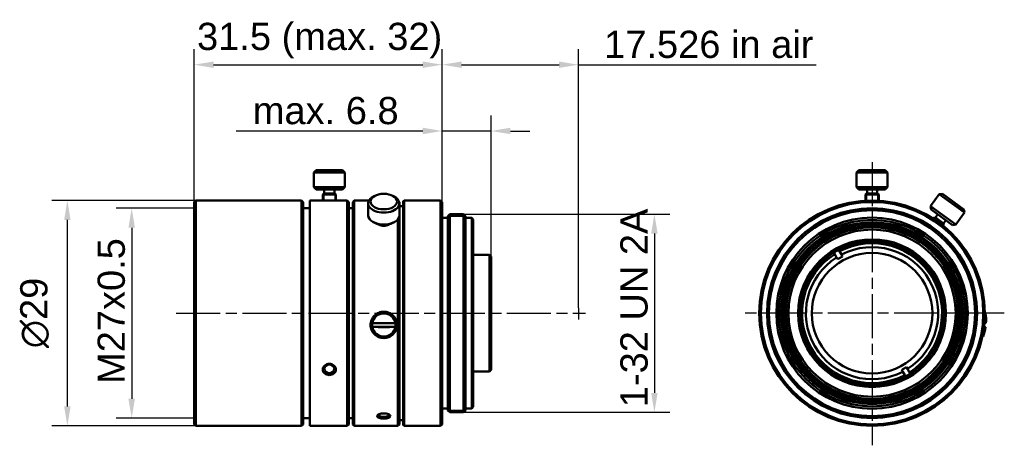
# Model space of a CAD drawing. Header units: millimetres. Extents: x 17 to 143, y 63 to 118.
import ezdxf

# ---------------------------------------------------------------- set-up
doc = ezdxf.new("R2010")
doc.units = ezdxf.units.MM
doc.linetypes.add('CHAIN', pattern=[0.3543, 0.2362, -0.0295, 0.0591, -0.0295])
for name, color, linetype, lineweight in [('Bemaßungen(DIN)', 179, 'Continuous', 25), ('Mittellinie(DIN)', 179, 'CHAIN', 25), ('Mittelpunktmarkierung(DIN)', 179, 'Continuous', 25), ('Sichtbare Kanten(DIN)', 179, 'Continuous', 50), ('Skizziergeometrie(DIN)', 179, 'Continuous', 50)]:
    doc.layers.add(name, color=color, linetype=linetype, lineweight=lineweight)
doc.styles.add('STANDARD-BSI~0', font='arial.ttf')
doc.dimstyles.new('Katalogzeichnungen', dxfattribs={"dimtxt": 3.5, "dimasz": 2.5, "dimexe": 2, "dimexo": 0, "dimgap": 0.8, "dimtad": 1, "dimrnd": 1e-08, "dimdsep": 46, "dimtxsty": 'STANDARD-BSI~0', "dimcen": 0.09, "dimdle": 10, "dimclrd": 250, "dimclre": 250, "dimclrt": 250, "dimazin": 2, "dimtfac": 1, "dimtmove": 0, "dimatfit": 3, "dimfxl": 1, "dimtolj": 1, "dimtzin": 0, "dimlwd": 25, "dimlwe": 25, "dimarcsym": 0})

# ---------------------------------------------------------------- blocks, each defined once
blk = doc.blocks.new('*D10')
at = {"layer": 'Bemaßungen(DIN)', "color": 250, "linetype": 'Continuous', "lineweight": 25}
for p, q in [((39.19, 94.27), (20.69, 94.27)), ((22.69, 67.77), (22.69, 91.77)), ((39.19, 65.27), (20.69, 65.27))]:
    blk.add_line(p, q, dxfattribs=at)
at = {"layer": 'Bemaßungen(DIN)', "color": 250, "linetype": 'Continuous'}
for points in [[(22.28, 91.77), (23.11, 91.77), (22.69, 94.27)], [(22.28, 67.77), (23.11, 67.77), (22.69, 65.27)]]:
    blk.add_solid(points, dxfattribs=at)
at = {"layer": 'Defpoints', "color": 0, "linetype": 'Continuous'}
for p in [(22.69, 94.27), (39.19, 94.27), (39.19, 65.27)]:
    blk.add_point(p, dxfattribs=at)
at = {"layer": 'Bemaßungen(DIN)', "color": 250, "linetype": 'Continuous', "lineweight": 25, "insert": (16.63, 75.27), "char_height": 3.5, "attachment_point": 1, "rotation": 90, "style": 'STANDARD-BSI~0'}
blk.add_mtext('\\A1;{\\fAIGDT|b0|i0;\\H3.5000;\\ln}\\fArial|b0|i0;\\H3.5000;29', dxfattribs=at)
blk = doc.blocks.new('*D11')
at = {"layer": 'Bemaßungen(DIN)', "color": 250, "linetype": 'Continuous', "lineweight": 25}
for p, q in [((38.99, 93.27), (28.96, 93.27)), ((30.96, 90.77), (30.96, 68.77)), ((38.99, 66.27), (28.96, 66.27))]:
    blk.add_line(p, q, dxfattribs=at)
at = {"layer": 'Bemaßungen(DIN)', "color": 250, "linetype": 'Continuous'}
for points in [[(30.54, 90.77), (31.38, 90.77), (30.96, 93.27)], [(30.54, 68.77), (31.38, 68.77), (30.96, 66.27)]]:
    blk.add_solid(points, dxfattribs=at)
at = {"layer": 'Defpoints', "color": 0, "linetype": 'Continuous'}
for p in [(38.99, 93.27), (30.96, 66.27), (38.99, 66.27)]:
    blk.add_point(p, dxfattribs=at)
at = {"layer": 'Bemaßungen(DIN)', "color": 250, "linetype": 'Continuous', "lineweight": 25, "insert": (26.58, 70.67), "char_height": 3.5, "attachment_point": 1, "rotation": 90, "style": 'STANDARD-BSI~0'}
blk.add_mtext('\\A1;\\fArial|b0|i0;\\H3.5000;M27x0.5', dxfattribs=at)
blk = doc.blocks.new('*D12')
at = {"layer": 'Bemaßungen(DIN)', "color": 250, "linetype": 'Continuous', "lineweight": 25}
for p, q in [((38.99, 94.07), (38.99, 113.74)), ((70.87, 94.07), (70.87, 113.74)), ((41.49, 111.74), (68.37, 111.74))]:
    blk.add_line(p, q, dxfattribs=at)
at = {"layer": 'Bemaßungen(DIN)', "color": 250, "linetype": 'Continuous'}
for points in [[(41.49, 112.15), (41.49, 111.32), (38.99, 111.74)], [(68.37, 112.15), (68.37, 111.32), (70.87, 111.74)]]:
    blk.add_solid(points, dxfattribs=at)
at = {"layer": 'Defpoints', "color": 0, "linetype": 'Continuous'}
for p in [(70.87, 111.74), (38.99, 94.07), (70.87, 94.07)]:
    blk.add_point(p, dxfattribs=at)
at = {"layer": 'Bemaßungen(DIN)', "color": 250, "linetype": 'Continuous', "lineweight": 25, "insert": (39.36, 117.13), "char_height": 3.5, "attachment_point": 1, "style": 'STANDARD-BSI~0'}
blk.add_mtext('\\A1;\\fArial|b0|i0;\\H3.5000;31.5 (max. 32)', dxfattribs=at)
blk = doc.blocks.new('*D13')
at = {"layer": 'Bemaßungen(DIN)', "color": 250, "linetype": 'Continuous', "lineweight": 25}
for p, q in [((70.87, 94.07), (70.87, 113.74)), ((88.39, 80.48), (88.39, 113.74)), ((73.37, 111.74), (85.89, 111.74)), ((88.39, 111.74), (118.94, 111.74))]:
    blk.add_line(p, q, dxfattribs=at)
at = {"layer": 'Bemaßungen(DIN)', "color": 250, "linetype": 'Continuous'}
for points in [[(73.37, 112.15), (73.37, 111.32), (70.87, 111.74)], [(85.89, 112.15), (85.89, 111.32), (88.39, 111.74)]]:
    blk.add_solid(points, dxfattribs=at)
at = {"layer": 'Defpoints', "color": 0, "linetype": 'Continuous'}
for p in [(70.87, 111.74), (70.87, 94.07), (88.39, 80.48)]:
    blk.add_point(p, dxfattribs=at)
at = {"layer": 'Bemaßungen(DIN)', "color": 250, "linetype": 'Continuous', "lineweight": 25, "insert": (91.69, 116.11), "char_height": 3.5, "attachment_point": 1, "style": 'STANDARD-BSI~0'}
blk.add_mtext('\\A1;\\fArial|b0|i0;\\H3.5000;17.526 in air', dxfattribs=at)
blk = doc.blocks.new('*D14')
at = {"layer": 'Bemaßungen(DIN)', "color": 250, "linetype": 'Continuous', "lineweight": 25}
for p, q in [((70.87, 94.07), (70.87, 105.21)), ((77.15, 87.07), (77.15, 105.21)), ((68.37, 103.21), (44.37, 103.21)), ((77.15, 103.21), (70.87, 103.21)), ((79.65, 103.21), (82.15, 103.21))]:
    blk.add_line(p, q, dxfattribs=at)
at = {"layer": 'Bemaßungen(DIN)', "color": 250, "linetype": 'Continuous'}
for points in [[(68.37, 103.63), (68.37, 102.8), (70.87, 103.21)], [(79.65, 103.63), (79.65, 102.8), (77.15, 103.21)]]:
    blk.add_solid(points, dxfattribs=at)
at = {"layer": 'Defpoints', "color": 0, "linetype": 'Continuous'}
for p in [(77.15, 103.21), (70.87, 94.07), (77.15, 87.07)]:
    blk.add_point(p, dxfattribs=at)
at = {"layer": 'Bemaßungen(DIN)', "color": 250, "linetype": 'Continuous', "lineweight": 25, "insert": (45.17, 107.59), "char_height": 3.5, "attachment_point": 1, "style": 'STANDARD-BSI~0'}
blk.add_mtext('\\A1; \\fArial|b0|i0;\\H3.5000;max. 6.8', dxfattribs=at)
blk = doc.blocks.new('*D15')
at = {"layer": 'Bemaßungen(DIN)', "color": 250, "linetype": 'Continuous', "lineweight": 25}
for p, q in [((73.62, 92.52), (100.15, 92.52)), ((98.15, 90.02), (98.15, 69.52)), ((73.62, 67.02), (100.15, 67.02))]:
    blk.add_line(p, q, dxfattribs=at)
at = {"layer": 'Bemaßungen(DIN)', "color": 250, "linetype": 'Continuous'}
for points in [[(97.74, 90.02), (98.57, 90.02), (98.15, 92.52)], [(97.74, 69.52), (98.57, 69.52), (98.15, 67.02)]]:
    blk.add_solid(points, dxfattribs=at)
at = {"layer": 'Defpoints', "color": 0, "linetype": 'Continuous'}
for p in [(73.62, 92.52), (73.62, 67.02), (98.15, 67.02)]:
    blk.add_point(p, dxfattribs=at)
at = {"layer": 'Bemaßungen(DIN)', "color": 250, "linetype": 'Continuous', "lineweight": 25, "insert": (93.78, 66.32), "char_height": 3.5, "attachment_point": 1, "rotation": 90, "style": 'STANDARD-BSI~0'}
blk.add_mtext('\\A1; \\fArial|b0|i0;\\H3.5000;1-32 UN 2A', dxfattribs=at)

msp = doc.modelspace()

# ---------------------------------------------------------------- linework, layer by layer
at = {"layer": 'Mittellinie(DIN)', "linetype": 'CHAIN', "ltscale": 23.990969}
msp.add_line((36.6871, 79.772), (89.31, 79.772), dxfattribs=at)
at = {"layer": 'Mittelpunktmarkierung(DIN)', "linetype": 'CHAIN', "ltscale": 23.990969}
for p, q in [((126.1307, 99.2152), (126.1307, 62.772)), ((143.1307, 79.772), (109.1307, 79.772))]:
    msp.add_line(p, q, dxfattribs=at)
at = {"layer": 'Sichtbare Kanten(DIN)'}
for p, q in [((54.6671, 98.172), (54.3671, 97.872)), ((54.3671, 95.972), (54.3671, 97.872)), ((58.3671, 97.872), (54.3671, 97.872)), ((54.6671, 98.172), (58.0671, 98.172)), ((58.0671, 98.172), (58.3671, 97.872)), ((58.3671, 95.972), (58.3671, 97.872)), ((124.4307, 98.172), (124.1307, 97.872)), ((124.1307, 95.972), (124.1307, 97.872)), ((128.1307, 97.872), (124.1307, 97.872)), ((124.4307, 98.172), (127.8307, 98.172)), ((127.8307, 98.172), (128.1307, 97.872)), ((128.1307, 95.972), (128.1307, 97.872)), ((58.3671, 95.972), (54.3671, 95.972)), ((54.6671, 95.672), (54.3671, 95.972)), ((54.6671, 95.672), (58.0671, 95.672)), ((55.7171, 95.172), (55.7171, 95.672)), ((55.7171, 95.172), (57.0171, 95.172)), ((57.0171, 95.172), (57.0171, 95.672)), ((58.0671, 95.672), (58.3671, 95.972)), ((128.1307, 95.972), (124.1307, 95.972)), ((124.4307, 95.672), (124.1307, 95.972)), ((124.4307, 95.672), (127.8307, 95.672)), ((125.4807, 95.172), (125.4807, 95.672)), ((125.4807, 95.172), (126.7807, 95.172)), ((126.7807, 95.172), (126.7807, 95.672)), ((127.8307, 95.672), (128.1307, 95.972)), ((133.6527, 93.5278), (134.7695, 95.0649)), ((135.1885, 95.1313), (134.7695, 95.0649)), ((138.0056, 92.7138), (134.7695, 95.0649)), ((135.1885, 95.1313), (137.9392, 93.1328)), ((38.9871, 94.072), (39.1871, 94.272)), ((38.9871, 94.072), (38.9871, 65.472)), ((39.1871, 94.272), (39.1871, 65.272)), ((39.1871, 94.272), (52.7871, 94.272)), ((52.7871, 94.272), (52.7871, 65.272)), ((52.9871, 94.072), (52.7871, 94.272)), ((52.9871, 94.072), (52.9871, 65.472)), ((53.8671, 94.272), (53.8671, 65.272)), ((53.8671, 94.272), (55.5171, 94.272)), ((57.2171, 94.272), (58.6671, 94.272)), ((58.6671, 94.272), (58.6671, 65.272)), ((58.8671, 94.072), (58.6671, 94.272)), ((58.8671, 94.072), (58.8671, 65.472)), ((59.3671, 94.072), (59.5671, 94.272)), ((59.3671, 94.072), (59.3671, 65.472)), ((59.5671, 94.272), (59.5671, 65.272)), ((59.5671, 94.272), (61.476, 94.272)), ((61.3671, 92.3522), (61.3671, 93.8894)), ((62.199, 94.8581), (61.9928, 94.7435)), ((64.5352, 94.8581), (64.7413, 94.7435)), ((65.3671, 94.072), (65.3327, 94.1064)), ((65.3671, 94.072), (65.3671, 93.8894)), ((65.3671, 92.3522), (65.3671, 93.8894)), ((65.8671, 94.172), (65.9671, 94.272)), ((65.8671, 94.172), (65.8671, 65.372)), ((65.9671, 94.272), (65.9671, 65.272)), ((65.9671, 94.272), (70.6671, 94.272)), ((70.6671, 94.272), (70.6671, 65.272)), ((70.8671, 94.072), (70.6671, 94.272)), ((70.8671, 94.072), (70.8671, 65.472)), ((52.9871, 93.272), (53.8671, 93.272)), ((58.8671, 93.272), (59.3671, 93.272)), ((65.3671, 93.522), (65.8671, 93.522)), ((73.8671, 92.272), (73.6171, 92.522)), ((136.8888, 91.1767), (133.6527, 93.5278)), ((133.7191, 93.1088), (133.6527, 93.5278)), ((133.7191, 93.1088), (136.4697, 91.1103)), ((134.2746, 92.0871), (134.5685, 92.4916)), ((136.8888, 91.1767), (138.0056, 92.7138)), ((137.9392, 93.1328), (138.0056, 92.7138)), ((62.199, 91.3835), (61.9928, 91.4981)), ((64.5352, 91.3835), (64.7413, 91.4981)), ((65.1671, 91.8398), (65.1671, 65.272)), ((65.3671, 92.3522), (65.3671, 65.472)), ((70.8671, 92.022), (71.6171, 92.022)), ((71.6171, 92.022), (71.6171, 67.522)), ((73.8671, 92.272), (73.8671, 67.272)), ((73.8671, 92.022), (74.6671, 92.022)), ((74.6671, 92.022), (74.6671, 67.522)), ((74.8671, 91.822), (74.6671, 92.022)), ((74.8671, 91.822), (74.8671, 67.722)), ((134.2746, 92.0871), (135.3264, 91.323)), ((135.3264, 91.323), (135.6203, 91.7275)), ((136.4697, 91.1103), (136.8888, 91.1767)), ((121.331, 87.3854), (121.2059, 87.602)), ((121.5812, 86.952), (121.331, 87.3854)), ((121.8121, 87.952), (121.9372, 87.7354)), ((121.9372, 87.7354), (122.1874, 87.302)), ((74.8671, 87.272), (76.9515, 87.272)), ((76.9515, 87.272), (76.9515, 72.272)), ((77.1515, 87.072), (76.9515, 87.272)), ((77.1515, 87.072), (77.1515, 72.472)), ((121.7125, 86.7245), (121.5812, 86.952)), ((122.1874, 87.302), (122.3188, 87.0745)), ((140.7175, 79.7472), (140.5868, 78.504)), ((140.6307, 79.7563), (140.7175, 79.7472)), ((61.8881, 78.5311), (61.8881, 78.504)), ((64.8461, 78.504), (64.8461, 78.5311)), ((140.5752, 78.5052), (140.5868, 78.504)), ((140.7711, 78.4846), (140.5868, 78.504)), ((61.8671, 78.3086), (61.8671, 78.2825)), ((61.8881, 78.0067), (61.8881, 78.0339)), ((64.8461, 78.0339), (61.8881, 78.0339)), ((64.8461, 78.0339), (64.8461, 78.0067)), ((64.8671, 78.3086), (64.8671, 78.2825)), ((140.5345, 78.0067), (140.4039, 76.7636)), ((140.5345, 78.0067), (140.523, 78.008)), ((140.5345, 78.0067), (140.7188, 77.9874)), ((140.3171, 76.7727), (140.4039, 76.7636)), ((74.8671, 72.272), (76.9515, 72.272)), ((77.1515, 72.472), (76.9515, 72.272)), ((130.074, 72.2421), (129.9426, 72.4696)), ((130.3242, 71.8087), (130.074, 72.2421)), ((130.5488, 72.8196), (130.6802, 72.5921)), ((130.6802, 72.5921), (130.9304, 72.1587)), ((130.9304, 72.1587), (131.0555, 71.942)), ((130.4493, 71.592), (130.3242, 71.8087)), ((70.8671, 67.522), (71.6171, 67.522)), ((73.8671, 67.272), (73.6171, 67.022)), ((73.8671, 67.522), (74.6671, 67.522)), ((74.8671, 67.722), (74.6671, 67.522)), ((52.9871, 66.272), (53.8671, 66.272)), ((58.8671, 66.272), (59.3671, 66.272)), ((65.3671, 66.022), (65.8671, 66.022)), ((38.9871, 65.472), (39.1871, 65.272)), ((39.1871, 65.272), (52.7871, 65.272)), ((52.9871, 65.472), (52.7871, 65.272)), ((53.8671, 65.272), (58.6671, 65.272)), ((58.8671, 65.472), (58.6671, 65.272)), ((59.3671, 65.472), (59.5671, 65.272)), ((59.5671, 65.272), (65.1671, 65.272)), ((65.3671, 65.472), (65.1671, 65.272)), ((65.8671, 65.372), (65.9671, 65.272)), ((65.9671, 65.272), (70.6671, 65.272)), ((70.8671, 65.472), (70.6671, 65.272))]:
    msp.add_line(p, q, dxfattribs=at)
for radius in [14.5, 14.3, 13.5, 13.25, 12.3, 12, 11.7, 11.5, 11.25, 11.05, 10.75, 9.5, 7.75]:
    msp.add_circle((126.1307, 79.772), radius, dxfattribs=at)
for centre, radius, start, end in [((126.1307, 79.772), 9.25, 302.168466, 117.831534), ((126.1307, 79.772), 9, 302.228731, 117.771269), ((126.1307, 79.772), 9.25, 122.168466, 297.831534), ((126.1307, 79.772), 9, 122.228731, 297.771269), ((126.1307, 79.772), 9.25, 117.831534, 122.168466), ((126.1307, 79.772), 9.2328, 117.827492, 122.172508), ((126.1307, 79.772), 9.2, 117.819743, 122.180257), ((126.1307, 79.772), 8.5, 302.359905, 117.640095), ((126.1307, 79.772), 8.5, 122.359905, 297.640095), ((126.1307, 79.772), 8.2375, 117.564848, 122.435152), ((134.783, 78.8626), 6, 356.388015, 8.477512), ((134.783, 78.8626), 6, 339.522488, 351.611985), ((126.1307, 79.772), 8.2375, 297.564848, 302.435152), ((126.1307, 79.772), 9.2, 297.819743, 302.180257), ((126.1307, 79.772), 9.2328, 297.827492, 302.172508), ((126.1307, 79.772), 9.25, 297.831534, 302.168466)]:
    msp.add_arc(centre, radius, start, end, dxfattribs=at)
for centre, major_axis, ratio in [((63.3671, 94.1321), (-1.7, 0), 0.58778525), ((56.3671, 72.622), (-0.65, 0), 0.8660254)]:
    msp.add_ellipse(centre, major_axis=major_axis, ratio=ratio, dxfattribs=at)
for centre, major_axis, ratio, start_param, end_param in [((63.3671, 93.8894), (-2, 0), 0.58778525, 5.46990866, 10.23805461), ((63.3671, 92.3522), (-2, 0), 0.58778525, 0, 3.14159265), ((63.3671, 92.1095), (-1.7, 0), 0.58778525, 0.81327665, 2.328316), ((63.3671, 91.4421), (-0.775, 0), 0.58778525, 0.60426225, 0.77651331), ((63.3671, 91.4421), (-0.775, 0), 0.58778525, 2.36507934, 2.53733041), ((63.3671, 78.3086), (-1.5, 0), 0.9945219, 3.14159265, 6.28318531), ((63.3671, 78.2554), (-1.5, 0), 0.9945219, 3.30904073, 6.11573723), ((63.3671, 78.2825), (-1.5, 0), 0.9945219, 6.11573723, 6.45063339), ((63.3671, 79.1113), (5.9948, 0), 0.10452846, 4.46309732, 4.96168064), ((63.3671, 78.2825), (1.5, 0), 0.9945219, 6.11573723, 6.45063339), ((63.3671, 78.3086), (1.7, 0), 0.9945219, 3.15704904, 6.26772892), ((63.3671, 78.614), (-5.9948, 0), 0.10452846, 1.32150466, 1.82008799), ((63.3671, 78.2554), (1.5, 0), 0.9945219, 3.30904073, 6.11573723), ((63.3671, 66.7083), (0.65, 0), 0.40673664, 2.95820522, 6.46657274)]:
    msp.add_ellipse(centre, major_axis=major_axis, ratio=ratio, start_param=start_param, end_param=end_param, dxfattribs=at)
for points, knots in [([(57.2171, 94.272), (57.2171, 94.272), (57.195, 94.2708), (57.106, 94.2662), (57.0392, 94.263), (56.8871, 94.2571), (56.7918, 94.254), (56.5843, 94.2496), (56.472, 94.2485), (56.2621, 94.2485), (56.1499, 94.2496), (55.9424, 94.254), (55.8471, 94.2571), (55.6949, 94.263), (55.6281, 94.2662), (55.5392, 94.2708), (55.5171, 94.272), (55.5171, 94.272)], [0.126330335, 0.126330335, 0.126330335, 0.126330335, 0.158014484, 0.158014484, 0.189698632, 0.189698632, 0.221179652, 0.221179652, 0.252660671, 0.252660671, 0.28414169, 0.28414169, 0.315622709, 0.315622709, 0.347306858, 0.347306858, 0.378991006, 0.378991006, 0.378991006, 0.378991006]), ([(64.026, 91.1885), (64.0059, 91.1737), (63.9848, 91.1597), (63.8871, 91.1017), (63.7918, 91.0626), (63.5843, 91.0107), (63.472, 90.9979), (63.2621, 90.9979), (63.1499, 91.0107), (62.9424, 91.0626), (62.8471, 91.1017), (62.7493, 91.1597), (62.7282, 91.1737), (62.7082, 91.1885)], [0.180605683, 0.180605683, 0.180605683, 0.180605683, 0.189698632, 0.189698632, 0.221179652, 0.221179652, 0.252660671, 0.252660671, 0.28414169, 0.28414169, 0.315622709, 0.315622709, 0.324715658, 0.324715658, 0.324715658, 0.324715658]), ([(63.3671, 79.9575), (63.1534, 79.9575), (62.9256, 79.9144), (62.5069, 79.7399), (62.3158, 79.6084), (62.0142, 79.3058), (61.8834, 79.1144), (61.7098, 78.6959), (61.6671, 78.4689), (61.6671, 78.0439), (61.7098, 77.8179), (61.8834, 77.4034), (62.0142, 77.2148), (62.3158, 76.9174), (62.5069, 76.7887), (62.9256, 76.6181), (63.1534, 76.5761), (63.5807, 76.5761), (63.8085, 76.6181), (64.2273, 76.7887), (64.4183, 76.9174), (64.72, 77.2148), (64.8508, 77.4034), (65.0243, 77.8179), (65.0671, 78.0439), (65.0671, 78.4689), (65.0243, 78.6959), (64.8508, 79.1144), (64.72, 79.3058), (64.4183, 79.6084), (64.2273, 79.7399), (63.8085, 79.9144), (63.5807, 79.9575), (63.3671, 79.9575)], [-1.02560093, -1.02560093, -1.02560093, -1.02560093, -0.96150067, -0.96150067, -0.8974004, -0.8974004, -0.83330055, -0.83330055, -0.7692007, -0.7692007, -0.70510085, -0.70510085, -0.641001, -0.641001, -0.57690073, -0.57690073, -0.51280047, -0.51280047, -0.4487002, -0.4487002, -0.38459994, -0.38459994, -0.32050009, -0.32050009, -0.25640023, -0.25640023, -0.19230038, -0.19230038, -0.12820053, -0.12820053, -0.06410027, -0.06410027, 0, 0, 0, 0]), ([(57.2171, 72.522), (57.2171, 72.4306), (57.195, 72.334), (57.106, 72.1584), (57.0392, 72.0794), (56.8871, 71.9564), (56.7918, 71.904), (56.5843, 71.8349), (56.472, 71.8181), (56.2621, 71.8181), (56.1499, 71.8349), (55.9424, 71.904), (55.8471, 71.9564), (55.6949, 72.0794), (55.6281, 72.1584), (55.5392, 72.334), (55.5171, 72.4306), (55.5171, 72.6135), (55.5392, 72.7114), (55.6281, 72.8915), (55.6949, 72.9737), (55.8471, 73.1026), (55.9424, 73.1581), (56.1499, 73.2316), (56.2621, 73.2495), (56.3671, 73.2495), (56.472, 73.2495), (56.5843, 73.2316), (56.7918, 73.1581), (56.8871, 73.1026), (57.0392, 72.9737), (57.106, 72.8915), (57.195, 72.7114), (57.2171, 72.6135), (57.2171, 72.522)], [0.126330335, 0.126330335, 0.126330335, 0.126330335, 0.158014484, 0.158014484, 0.189698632, 0.189698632, 0.221179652, 0.221179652, 0.252660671, 0.252660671, 0.28414169, 0.28414169, 0.315622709, 0.315622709, 0.347306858, 0.347306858, 0.378991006, 0.378991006, 0.410675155, 0.410675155, 0.442359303, 0.442359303, 0.473840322, 0.473840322, 0.505321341, 0.505321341, 0.505321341, 0.536802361, 0.536802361, 0.56828338, 0.56828338, 0.599967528, 0.599967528, 0.631651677, 0.631651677, 0.631651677, 0.631651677]), ([(64.2171, 66.5256), (64.2171, 66.4827), (64.195, 66.4382), (64.106, 66.3588), (64.0392, 66.3238), (63.8871, 66.2701), (63.7918, 66.2476), (63.5843, 66.2181), (63.472, 66.211), (63.2621, 66.211), (63.1499, 66.2181), (62.9424, 66.2476), (62.8471, 66.2701), (62.6949, 66.3238), (62.6281, 66.3588), (62.5392, 66.4382), (62.5171, 66.4827), (62.5171, 66.5686), (62.5392, 66.6154), (62.6281, 66.7031), (62.6949, 66.7439), (62.8471, 66.8084), (62.9424, 66.8366), (63.1499, 66.874), (63.2621, 66.8833), (63.3671, 66.8833), (63.472, 66.8833), (63.5843, 66.874), (63.7918, 66.8366), (63.8871, 66.8084), (64.0392, 66.7439), (64.106, 66.7031), (64.195, 66.6154), (64.2171, 66.5686), (64.2171, 66.5256)], [0.126330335, 0.126330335, 0.126330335, 0.126330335, 0.158014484, 0.158014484, 0.189698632, 0.189698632, 0.221179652, 0.221179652, 0.252660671, 0.252660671, 0.28414169, 0.28414169, 0.315622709, 0.315622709, 0.347306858, 0.347306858, 0.378991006, 0.378991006, 0.410675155, 0.410675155, 0.442359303, 0.442359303, 0.473840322, 0.473840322, 0.505321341, 0.505321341, 0.505321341, 0.536802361, 0.536802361, 0.56828338, 0.56828338, 0.599967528, 0.599967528, 0.631651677, 0.631651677, 0.631651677, 0.631651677])]:
    msp.add_open_spline(points, degree=3, knots=knots, dxfattribs=at)
at = {"layer": 'Skizziergeometrie(DIN)'}
for p, q in [((55.6671, 95.172), (55.5171, 95.022)), ((55.5171, 95.022), (55.5171, 94.272)), ((55.5171, 95.022), (57.2171, 95.022)), ((55.7171, 95.172), (55.6671, 95.172)), ((57.0171, 95.172), (57.0671, 95.172)), ((57.0671, 95.172), (57.2171, 95.022)), ((57.2171, 95.022), (57.2171, 94.272)), ((125.4307, 95.172), (125.2807, 95.022)), ((125.2807, 94.372), (125.2807, 95.022)), ((125.2807, 95.022), (126.9807, 95.022)), ((125.4307, 95.172), (126.8307, 95.172)), ((126.8307, 95.172), (126.9807, 95.022)), ((126.9807, 94.372), (126.9807, 95.022)), ((125.2807, 94.372), (125.2807, 94.2471)), ((126.9807, 94.372), (126.9807, 94.2471)), ((71.6171, 92.272), (71.8671, 92.522)), ((73.6171, 92.522), (71.8671, 92.522)), ((71.8671, 92.522), (71.8671, 67.022)), ((73.6171, 67.022), (73.6171, 92.522)), ((71.6171, 92.272), (71.6171, 67.272)), ((134.0854, 92.0392), (134.0144, 91.9415)), ((134.2949, 92.0724), (134.0854, 92.0392)), ((134.0854, 92.0392), (135.3393, 91.1281)), ((134.2746, 92.0871), (134.2949, 92.0724)), ((135.3393, 91.1281), (135.2684, 91.0305)), ((135.3264, 91.323), (135.3061, 91.3377)), ((135.3061, 91.3377), (135.3393, 91.1281)), ((71.6171, 67.272), (71.8671, 67.022)), ((73.6171, 67.022), (73.8671, 67.272)), ((71.8671, 67.022), (73.6171, 67.022))]:
    msp.add_line(p, q, dxfattribs=at)
at = {"layer": 'Skizziergeometrie(DIN)', "lineweight": 25}
for p, q in [((55.6671, 95.172), (55.6671, 94.2645)), ((57.0671, 95.172), (57.0671, 94.2645)), ((125.4307, 95.172), (125.4307, 94.2551)), ((126.8307, 95.172), (126.8307, 94.2551)), ((134.2949, 92.0724), (134.14, 91.8592)), ((135.3061, 91.3377), (135.1513, 91.1245)), ((88.3931, 80.48), (88.3931, 78.9716)), ((73.8671, 67.272), (71.6171, 67.272))]:
    msp.add_line(p, q, dxfattribs=at)
at = {"layer": 'Skizziergeometrie(DIN)', "lineweight": 35}
msp.add_line((73.8671, 92.272), (71.6171, 92.272), dxfattribs=at)

# ---------------------------------------------------------------- dimensions: what is measured, and where the dimension line sits
at = {"layer": 'Bemaßungen(DIN)', "color": 250, "linetype": 'Continuous', "lineweight": 25}
for p1, text, override, picture, middle in [((38.9871, 94.072), '\\fArial|b0|i0;\\H3.5000;<> (max. 32)', {"dimgap": 0.8, "dimdec": 2, "dimlfac": 0.98808, "dimtol": 0, "dimlim": 0, "dimtp": 0, "dimtm": 0, "dimtdec": 2, "dimtofl": 0, "dimatfit": 1}, '*D12', (54.9271, 111.7382)), ((88.3931, 80.48), '\\fArial|b0|i0;\\H3.5000;<> in air', {"dimgap": 0.8, "dimdec": 3, "dimtol": 0, "dimlim": 0, "dimtp": 0, "dimtm": 0, "dimtdec": 2, "dimtofl": 0, "dimatfit": 2}, '*D13', (104.916, 111.7382))]:
    dim = msp.add_linear_dim(base=(70.8671, 111.7382), p1=p1, p2=(70.8671, 94.072), text=text, dimstyle='Katalogzeichnungen', override=override, dxfattribs=at)
    dim.commit()
    dim.dimension.update_dxf_attribs({"geometry": picture, "text_midpoint": middle, "dimtype": 160})
for base, p1, p2, angle, text, override, picture, middle in [((77.1515, 103.2146), (70.8671, 94.072), (77.1515, 87.072), 180, ' \\fArial|b0|i0;\\H3.5000;max. 6.8', {"dimgap": 0.8, "dimdec": 2, "dimtol": 0, "dimlim": 0, "dimtp": 0, "dimtm": 0, "dimtdec": 2, "dimtofl": 1, "dimatfit": 1}, '*D14', (55.1198, 103.2146)), ((22.6931, 94.272), (39.1871, 65.272), (39.1871, 94.272), 90, '{\\fAIGDT|b0|i0;\\H3.5000;\\ln}\\fArial|b0|i0;\\H3.5000;<>', {"dimgap": 0.8, "dimdec": 2, "dimtol": 0, "dimlim": 0, "dimtp": 0, "dimtm": 0, "dimtdec": 2, "dimtofl": 0, "dimatfit": 1}, '*D10', (22.6931, 79.772)), ((30.9586, 66.272), (38.9871, 93.272), (38.9871, 66.272), 90, '\\fArial|b0|i0;\\H3.5000;M<>x0.5', {"dimgap": 0.8, "dimdec": 2, "dimtol": 0, "dimlim": 0, "dimtp": 0, "dimtm": 0, "dimtdec": 2, "dimtofl": 0, "dimatfit": 1}, '*D11', (30.9586, 79.772)), ((98.154, 67.022), (73.6171, 92.522), (73.6171, 67.022), 90, ' \\fArial|b0|i0;\\H3.5000;1-32 UN 2A', {"dimgap": 0.8, "dimdec": 2, "dimtol": 0, "dimlim": 0, "dimtp": 0, "dimtm": 0, "dimtdec": 2, "dimtofl": 0, "dimatfit": 1}, '*D15', (98.154, 79.772))]:
    dim = msp.add_linear_dim(base=base, p1=p1, p2=p2, angle=angle, text=text, dimstyle='Katalogzeichnungen', override=override, dxfattribs=at)
    dim.commit()
    dim.dimension.update_dxf_attribs({"geometry": picture, "text_midpoint": middle, "dimtype": 160})

doc.saveas('drawing.dxf')
